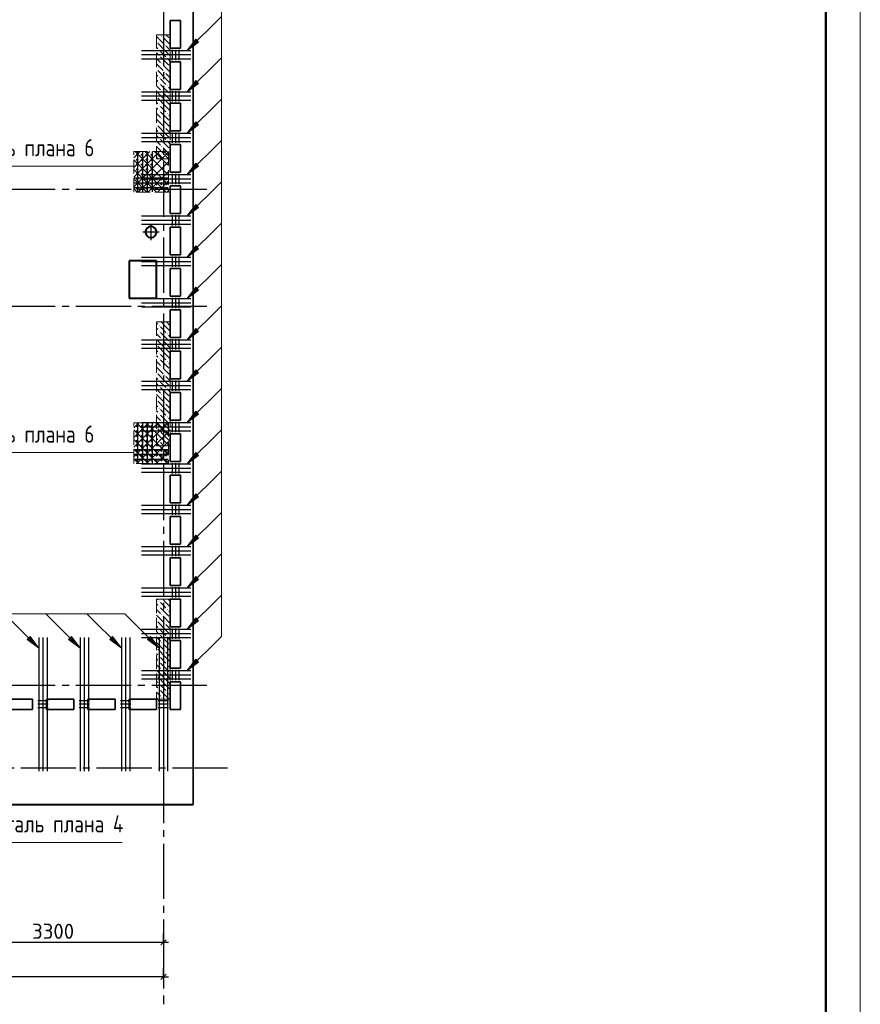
# Model space of a CAD drawing. Header units: millimetres. Extents: x 40580 to 1930067, y -240640 to 81020.
# Tile 75 of 256: x 380489 to 392696, y -223082 to -208790. Entities that reach past the tile are written whole.
import ezdxf

# ---------------------------------------------------------------- set-up
doc = ezdxf.new("R2010")
doc.units = ezdxf.units.MM
for name, pattern in [('______2', [270, 200, -70]), ('______5', [1100, 800, -100, 100, -100]), ('CENTER', [2, 1.25, -0.25, 0.25, -0.25])]:
    doc.linetypes.add(name, pattern=pattern)
for name, color, linetype, lineweight in [('S1 Стержни арматуры фон', 7, 'Continuous', 25), ('Standard', 7, 'Continuous', 25), ('Вспомогательная арматура', 52, 'Continuous', 25), ('ЖБ Перекрытие верхний уровень', 7, 'Continuous', 35), ('ОСИ', 7, 'CENTER', 15), ('Основная', 7, 'Continuous', 40), ('Позиционная метка номер позиции', 7, 'Continuous', 13), ('Поперечное армирование AW фон', 7, 'Continuous', 25), ('Примечания', 7, 'Continuous', 13)]:
    doc.layers.add(name, color=color, linetype=linetype, lineweight=lineweight)
doc.layers.add('ЖБ Пилон', color=7, linetype='______2', lineweight=13, true_color=0xa0a0a0)
doc.styles.add('GOST 2.304', font='isocpeur.ttf', dxfattribs={"width": 0.8})
doc.styles.add('ISOCPEUR', font='isocpeur.ttf')

msp = doc.modelspace()

# ---------------------------------------------------------------- hatches: boundary and pattern name
at = {"layer": 'ЖБ Пилон', "linetype": 'Continuous', "lineweight": -3, "transparency": 33554687}
for points in [[(382546.5, -209029.2), (382553, -209022.7), (382559.6, -209029.2), (382553, -209035.7)], [(382666.5, -209069.2), (382673, -209062.7), (382676.1, -209065.7), (382676.1, -209072.6), (382673, -209075.7)], [(382476.1, -209105.7), (382479.5, -209109.2), (382476.1, -209112.6)], [(382506.5, -209229.2), (382513, -209222.7), (382519.5, -209229.2), (382513, -209235.7)], [(382586.5, -209149.2), (382593, -209142.7), (382599.5, -209149.2), (382593, -209155.7)], [(382506.5, -209309.2), (382513, -209302.7), (382519.5, -209309.2), (382513, -209315.7)], [(382626.5, -209349.2), (382633, -209342.7), (382639.5, -209349.2), (382633, -209355.7)], [(382476.1, -209505.7), (382479.5, -209509.2), (382476.1, -209512.6)], [(382546.5, -209429.2), (382553, -209422.7), (382559.6, -209429.2), (382553, -209435.7)], [(382666.5, -209469.2), (382673, -209462.7), (382676.1, -209465.7), (382676.1, -209472.6), (382673, -209475.7)], [(382506.5, -209629.2), (382513, -209622.7), (382519.5, -209629.2), (382513, -209635.7)], [(382586.5, -209549.2), (382593, -209542.7), (382599.5, -209549.2), (382593, -209555.7)], [(382506.5, -209709.2), (382513, -209702.7), (382519.5, -209709.2), (382513, -209715.7)], [(382626.5, -209749.2), (382633, -209742.7), (382639.5, -209749.2), (382633, -209755.7)], [(382476.1, -209905.7), (382479.5, -209909.2), (382476.1, -209912.6)], [(382546.5, -209829.2), (382553, -209822.7), (382559.6, -209829.2), (382553, -209835.7)], [(382586.5, -209949.2), (382593, -209942.7), (382599.5, -209949.2), (382593, -209955.7)], [(382666.5, -209869.2), (382673, -209862.7), (382676.1, -209865.7), (382676.1, -209872.6), (382673, -209875.7)], [(382506.5, -210029.2), (382513, -210022.7), (382519.5, -210029.2), (382513, -210035.7)], [(382506.5, -210109.2), (382513, -210102.7), (382519.5, -210109.2), (382513, -210115.7)], [(382546.5, -210229.2), (382553, -210222.7), (382559.6, -210229.2), (382553, -210235.7)], [(382626.5, -210149.2), (382633, -210142.7), (382639.5, -210149.2), (382633, -210155.7)], [(382476.1, -210305.7), (382479.5, -210309.2), (382476.1, -210312.6)], [(382586.5, -210349.2), (382593, -210342.7), (382599.5, -210349.2), (382593, -210355.7)], [(382666.5, -210269.2), (382673, -210262.7), (382676.1, -210265.7), (382676.1, -210272.6), (382673, -210275.7)], [(382506.5, -210429.2), (382513, -210422.7), (382519.5, -210429.2), (382513, -210435.7)], [(382506.5, -210509.2), (382513, -210502.7), (382519.5, -210509.2), (382513, -210515.7)], [(382546.5, -210629.2), (382553, -210622.7), (382559.6, -210629.2), (382553, -210635.7)], [(382626.5, -210549.2), (382633, -210542.7), (382639.5, -210549.2), (382633, -210555.7)], [(382666.5, -210669.2), (382673, -210662.7), (382676.1, -210665.7), (382676.1, -210672.6), (382673, -210675.7)], [(382476.1, -210705.7), (382479.5, -210709.2), (382476.1, -210712.6)], [(382586.5, -210749.2), (382593, -210742.7), (382599.5, -210749.2), (382593, -210755.7)], [(382506.5, -213229.2), (382513, -213222.7), (382519.5, -213229.2), (382513, -213235.7)], [(382506.5, -213309.2), (382513, -213302.7), (382519.5, -213309.2), (382513, -213315.7)], [(382626.5, -213349.2), (382633, -213342.7), (382639.5, -213349.2), (382633, -213355.7)], [(382476.1, -213505.7), (382479.5, -213509.2), (382476.1, -213512.6)], [(382546.5, -213429.2), (382553, -213422.7), (382559.6, -213429.2), (382553, -213435.7)], [(382666.5, -213469.2), (382673, -213462.7), (382676.1, -213465.7), (382676.1, -213472.6), (382673, -213475.7)], [(382506.5, -213629.2), (382513, -213622.7), (382519.5, -213629.2), (382513, -213635.7)], [(382586.5, -213549.2), (382593, -213542.7), (382599.5, -213549.2), (382593, -213555.7)], [(382506.5, -213709.2), (382513, -213702.7), (382519.5, -213709.2), (382513, -213715.7)], [(382626.5, -213749.2), (382633, -213742.7), (382639.5, -213749.2), (382633, -213755.7)], [(382476.1, -213905.7), (382479.5, -213909.2), (382476.1, -213912.6)], [(382546.5, -213829.2), (382553, -213822.7), (382559.6, -213829.2), (382553, -213835.7)], [(382586.5, -213949.2), (382593, -213942.7), (382599.5, -213949.2), (382593, -213955.7)], [(382666.5, -213869.2), (382673, -213862.7), (382676.1, -213865.7), (382676.1, -213872.6), (382673, -213875.7)], [(382506.5, -214029.2), (382513, -214022.7), (382519.5, -214029.2), (382513, -214035.7)], [(382506.5, -214109.2), (382513, -214102.7), (382519.5, -214109.2), (382513, -214115.7)], [(382546.5, -214229.2), (382553, -214222.7), (382559.6, -214229.2), (382553, -214235.7)], [(382626.5, -214149.2), (382633, -214142.7), (382639.5, -214149.2), (382633, -214155.7)], [(382476.1, -214305.7), (382479.5, -214309.2), (382476.1, -214312.6)], [(382586.5, -214349.2), (382593, -214342.7), (382599.5, -214349.2), (382593, -214355.7)], [(382666.5, -214269.2), (382673, -214262.7), (382676.1, -214265.7), (382676.1, -214272.6), (382673, -214275.7)], [(382506.5, -214429.2), (382513, -214422.7), (382519.5, -214429.2), (382513, -214435.7)], [(382506.5, -214509.2), (382513, -214502.7), (382519.5, -214509.2), (382513, -214515.7)], [(382546.5, -214629.2), (382553, -214622.7), (382559.6, -214629.2), (382553, -214635.7)], [(382626.5, -214549.2), (382633, -214542.7), (382639.5, -214549.2), (382633, -214555.7)], [(382666.5, -214669.2), (382673, -214662.7), (382676.1, -214665.7), (382676.1, -214672.6), (382673, -214675.7)], [(382476.1, -214705.7), (382479.5, -214709.2), (382476.1, -214712.6)], [(382586.5, -214749.2), (382593, -214742.7), (382599.5, -214749.2), (382593, -214755.7)], [(382506.5, -214829.2), (382513, -214822.7), (382519.5, -214829.2), (382513, -214835.7)], [(382506.5, -214909.2), (382513, -214902.7), (382519.5, -214909.2), (382513, -214915.7)], [(382626.5, -214949.2), (382633, -214942.7), (382639.5, -214949.2), (382633, -214955.7)], [(382506.5, -217229.2), (382513, -217222.7), (382519.5, -217229.2), (382513, -217235.7)], [(382506.5, -217309.2), (382513, -217302.7), (382519.5, -217309.2), (382513, -217315.7)], [(382626.5, -217349.2), (382633, -217342.7), (382639.5, -217349.2), (382633, -217355.7)], [(382476.1, -217505.7), (382479.5, -217509.2), (382476.1, -217512.6)], [(382546.5, -217429.2), (382553, -217422.7), (382559.6, -217429.2), (382553, -217435.7)], [(382666.5, -217469.2), (382673, -217462.7), (382676.1, -217465.7), (382676.1, -217472.6), (382673, -217475.7)], [(382506.5, -217629.2), (382513, -217622.7), (382519.5, -217629.2), (382513, -217635.7)], [(382586.5, -217549.2), (382593, -217542.7), (382599.5, -217549.2), (382593, -217555.7)], [(382506.5, -217709.2), (382513, -217702.7), (382519.5, -217709.2), (382513, -217715.7)], [(382626.5, -217749.2), (382633, -217742.7), (382639.5, -217749.2), (382633, -217755.7)], [(382476.1, -217905.7), (382479.5, -217909.2), (382476.1, -217912.6)], [(382546.5, -217829.2), (382553, -217822.7), (382559.6, -217829.2), (382553, -217835.7)], [(382586.5, -217949.2), (382593, -217942.7), (382599.5, -217949.2), (382593, -217955.7)], [(382666.5, -217869.2), (382673, -217862.7), (382676.1, -217865.7), (382676.1, -217872.6), (382673, -217875.7)], [(382506.5, -218029.2), (382513, -218022.7), (382519.5, -218029.2), (382513, -218035.7)], [(382506.5, -218109.2), (382513, -218102.7), (382519.5, -218109.2), (382513, -218115.7)], [(382546.5, -218229.2), (382553, -218222.7), (382559.6, -218229.2), (382553, -218235.7)], [(382626.5, -218149.2), (382633, -218142.7), (382639.5, -218149.2), (382633, -218155.7)], [(382476.1, -218305.7), (382479.5, -218309.2), (382476.1, -218312.6)], [(382586.5, -218349.2), (382593, -218342.7), (382599.5, -218349.2), (382593, -218355.7)], [(382666.5, -218269.2), (382673, -218262.7), (382676.1, -218265.7), (382676.1, -218272.6), (382673, -218275.7)], [(382506.5, -218429.2), (382513, -218422.7), (382519.5, -218429.2), (382513, -218435.7)], [(382506.5, -218509.2), (382513, -218502.7), (382519.5, -218509.2), (382513, -218515.7)], [(382546.5, -218629.2), (382553, -218622.7), (382559.6, -218629.2), (382553, -218635.7)], [(382626.5, -218549.2), (382633, -218542.7), (382639.5, -218549.2), (382633, -218555.7)]]:
    msp.add_hatch(color=7, dxfattribs=at).paths.add_polyline_path(points, flags=16)
at = {"layer": 'Позиционная метка номер позиции', "linetype": 'Continuous', "lineweight": 13, "transparency": 33554687}
for points in [[(383087.3, -209115), (382917.6, -209242.3), (383044.9, -209072.6)], [(383087.3, -209715), (382917.6, -209842.3), (383044.9, -209672.6)], [(383087.3, -210315), (382917.6, -210442.3), (383044.9, -210272.6)], [(383087.3, -210915), (382917.6, -211042.3), (383044.9, -210872.6)], [(383087.3, -211515), (382917.6, -211642.3), (383044.9, -211472.6)], [(383087.3, -212115), (382917.6, -212242.3), (383044.9, -212072.6)], [(383087.3, -212715), (382917.6, -212842.3), (383044.9, -212672.6)], [(383087.3, -213315), (382917.6, -213442.3), (383044.9, -213272.6)], [(383087.3, -213915), (382917.6, -214042.3), (383044.9, -213872.6)], [(383087.3, -214515), (382917.6, -214642.3), (383044.9, -214472.6)], [(383087.3, -215115), (382917.6, -215242.3), (383044.9, -215072.6)], [(383087.3, -215715), (382917.6, -215842.3), (383044.9, -215672.6)], [(383087.3, -216315), (382917.6, -216442.3), (383044.9, -216272.6)], [(383087.3, -216915), (382917.6, -217042.3), (383044.9, -216872.6)], [(383087.3, -217515), (382917.6, -217642.3), (383044.9, -217472.6)], [(380638.8, -217742.2), (380766.1, -217911.9), (380596.4, -217784.6)], [(381238.8, -217742.2), (381366.1, -217911.9), (381196.4, -217784.6)], [(381838.8, -217742.2), (381966.1, -217911.9), (381796.4, -217784.6)], [(382388.8, -217742.2), (382516.1, -217911.9), (382346.4, -217784.6)], [(382388.8, -217742.2), (382516.1, -217911.9), (382346.4, -217784.6)], [(383087.3, -218115), (382917.6, -218242.3), (383044.9, -218072.6)], [(383087.3, -218115), (382917.6, -218242.3), (383044.9, -218072.6)]]:
    msp.add_hatch(color=7, dxfattribs=at).paths.add_polyline_path(points, flags=16)

# ---------------------------------------------------------------- linework, layer by layer
at = {"color": 7, "linetype": 'Continuous', "lineweight": 50, "transparency": 33554687}
for centre in [(382196.1, -210752.3), (382266.1, -210752.3), (382336.1, -210752.3), (382406.1, -210752.3), (382196.1, -210822.3), (382196.1, -210892.3), (382266.1, -210822.3), (382266.1, -210892.3), (382336.1, -210822.3), (382336.1, -210892.3), (382406.1, -210822.3), (382406.1, -210892.3), (382196.1, -210962.3), (382196.1, -211032.3), (382196.1, -211102.3), (382266.1, -210962.3), (382266.1, -211032.3), (382266.1, -211102.3), (382336.1, -210962.3), (382336.1, -211032.3), (382336.1, -211102.3), (382406.1, -210962.3), (382406.1, -211032.3), (382406.1, -211102.3), (382476.1, -211102.3), (382546.1, -211102.3), (382616.1, -211102.3), (382196.1, -211172.3), (382196.1, -211242.3), (382266.1, -211172.3), (382266.1, -211242.3), (382336.1, -211172.3), (382336.1, -211242.3), (382406.1, -211172.3), (382406.1, -211242.3), (382476.1, -211172.3), (382476.1, -211242.3), (382546.1, -211172.3), (382546.1, -211242.3), (382616.1, -211172.3), (382616.1, -211242.3), (382196.1, -214692.3), (382196.1, -214762.3), (382266.1, -214692.3), (382266.1, -214762.3), (382336.1, -214692.3), (382336.1, -214762.3), (382406.1, -214692.3), (382406.1, -214762.3), (382196.1, -214832.3), (382196.1, -214902.3), (382266.1, -214832.3), (382266.1, -214902.3), (382336.1, -214832.3), (382336.1, -214902.3), (382406.1, -214832.3), (382406.1, -214902.3), (382196.1, -214972.3), (382196.1, -215042.3), (382266.1, -214972.3), (382266.1, -215042.3), (382336.1, -214972.3), (382336.1, -215042.3), (382406.1, -214972.3), (382406.1, -215042.3), (382476.1, -215042.3), (382546.1, -215042.3), (382616.1, -215042.3), (382196.1, -215112.3), (382196.1, -215182.3), (382266.1, -215112.3), (382266.1, -215182.3), (382336.1, -215112.3), (382336.1, -215182.3), (382406.1, -215112.3), (382406.1, -215182.3), (382476.1, -215112.3), (382476.1, -215182.3), (382546.1, -215112.3), (382546.1, -215182.3), (382616.1, -215112.3), (382616.1, -215182.3)]:
    msp.add_circle(centre, 5, dxfattribs=at)
at = {"layer": 'S1 Стержни арматуры фон', "color": 7, "linetype": 'Continuous', "lineweight": -3, "transparency": 33554687}
for p, q in [((382976.1, -209242.3), (382256.1, -209242.3)), ((382976.1, -209302.3), (382256.1, -209302.3)), ((382976.1, -209362.3), (382256.1, -209362.3)), ((382976.1, -209842.3), (382256.1, -209842.3)), ((382976.1, -209902.3), (382256.1, -209902.3)), ((382976.1, -209962.3), (382256.1, -209962.3)), ((382976.1, -210442.3), (382256.1, -210442.3)), ((382976.1, -210502.3), (382256.1, -210502.3)), ((382976.1, -210562.3), (382256.1, -210562.3)), ((382976.1, -211042.3), (382256.1, -211042.3)), ((382976.1, -211102.3), (382256.1, -211102.3)), ((382976.1, -211162.3), (382256.1, -211162.3)), ((382976.1, -211642.3), (382256.1, -211642.3)), ((382976.1, -211702.3), (382256.1, -211702.3)), ((382976.1, -211762.3), (382256.1, -211762.3)), ((382976.1, -212242.3), (382256.1, -212242.3)), ((382976.1, -212302.3), (382256.1, -212302.3)), ((382976.1, -212362.3), (382256.1, -212362.3)), ((382976.1, -212842.3), (382256.1, -212842.3)), ((382976.1, -212902.3), (382256.1, -212902.3)), ((382976.1, -212962.3), (382256.1, -212962.3)), ((382976.1, -213442.3), (382256.1, -213442.3)), ((382976.1, -213502.3), (382256.1, -213502.3)), ((382976.1, -213562.3), (382256.1, -213562.3)), ((382976.1, -214042.3), (382256.1, -214042.3)), ((382976.1, -214102.3), (382256.1, -214102.3)), ((382976.1, -214162.3), (382256.1, -214162.3)), ((382976.1, -214642.3), (382256.1, -214642.3)), ((382976.1, -214702.3), (382256.1, -214702.3)), ((382976.1, -214762.3), (382256.1, -214762.3)), ((382976.1, -215242.3), (382256.1, -215242.3)), ((382976.1, -215302.3), (382256.1, -215302.3)), ((382976.1, -215362.3), (382256.1, -215362.3)), ((382976.1, -215842.3), (382256.1, -215842.3)), ((382976.1, -215902.3), (382256.1, -215902.3)), ((382976.1, -215962.3), (382256.1, -215962.3)), ((382976.1, -216442.3), (382256.1, -216442.3)), ((382976.1, -216502.3), (382256.1, -216502.3)), ((382976.1, -216562.3), (382256.1, -216562.3)), ((382976.1, -217042.3), (382256.1, -217042.3)), ((382976.1, -217102.3), (382256.1, -217102.3)), ((382976.1, -217162.3), (382256.1, -217162.3)), ((382976.1, -217642.3), (382256.1, -217642.3)), ((380766.1, -217758.3), (380766.1, -219696.3)), ((380766.1, -217758.3), (380766.1, -219696.3)), ((380826.1, -217758.3), (380826.1, -219696.3)), ((380826.1, -217758.3), (380826.1, -219696.3)), ((380886.1, -217758.3), (380886.1, -219696.3)), ((380886.1, -217758.3), (380886.1, -219696.3)), ((381366.1, -217758.3), (381366.1, -219696.3)), ((381366.1, -217758.3), (381366.1, -219696.3)), ((381426.1, -217758.3), (381426.1, -219696.3)), ((381426.1, -217758.3), (381426.1, -219696.3)), ((381486.1, -217758.3), (381486.1, -219696.3)), ((381486.1, -217758.3), (381486.1, -219696.3)), ((381966.1, -217758.3), (381966.1, -219696.3)), ((381966.1, -217758.3), (381966.1, -219696.3)), ((382026.1, -217758.3), (382026.1, -219696.3)), ((382026.1, -217758.3), (382026.1, -219696.3)), ((382086.1, -217758.3), (382086.1, -219696.3)), ((382086.1, -217758.3), (382086.1, -219696.3)), ((382976.1, -217702.3), (382256.1, -217702.3)), ((382976.1, -217762.3), (382256.1, -217762.3)), ((382516.1, -217758.3), (382516.1, -219696.3)), ((382516.1, -217758.3), (382516.1, -219696.3)), ((382576.1, -217758.3), (382576.1, -219696.3)), ((382576.1, -217758.3), (382576.1, -219696.3)), ((382636.1, -217758.3), (382636.1, -219696.3)), ((382636.1, -217758.3), (382636.1, -219696.3)), ((382976.1, -218242.3), (382256.1, -218242.3)), ((382976.1, -218302.3), (382256.1, -218302.3)), ((382976.1, -218362.3), (382256.1, -218362.3))]:
    msp.add_line(p, q, dxfattribs=at)
at = {"layer": 'Standard', "color": 8, "linetype": '______5', "lineweight": -3, "transparency": 33554687}
for p, q in [((382396.1, -211991.8), (382396.1, -211752.8)), ((382515.6, -211872.3), (382276.6, -211872.3))]:
    msp.add_line(p, q, dxfattribs=at)
at = {"layer": 'Standard', "color": 251, "linetype": 'Continuous', "lineweight": -3, "true_color": 0x656565, "transparency": 33554687}
for p, q in [((382576.1, -222182.3), (382576.1, -222057.3)), ((382576.1, -222182.3), (382576.1, -222307.3)), ((382576.1, -222182.3), (382576.1, -222634.5)), ((382576.1, -222682.3), (382576.1, -222557.3)), ((382576.1, -222682.3), (382576.1, -222807.3)), ((382576.1, -222682.3), (382576.1, -222732.3))]:
    msp.add_line(p, q, dxfattribs=at)
at = {"layer": 'Standard', "color": 7, "linetype": 'Continuous', "lineweight": -3, "transparency": 33554687}
for p, q in [((379276.1, -222182.3), (382576.1, -222182.3)), ((382576.1, -222182.3), (382651.1, -222182.3)), ((382576.1, -222682.3), (340496.1, -222682.3)), ((382576.1, -222682.3), (382651.1, -222682.3))]:
    msp.add_line(p, q, dxfattribs=at)
at = {"layer": 'Standard', "color": 7, "linetype": 'Continuous', "lineweight": 25, "transparency": 33554687}
for p, q in [((382538.6, -222219.8), (382613.6, -222144.8)), ((382613.6, -222644.8), (382538.6, -222719.8))]:
    msp.add_line(p, q, dxfattribs=at)
at = {"layer": 'Standard', "color": 7, "linetype": 'Continuous', "lineweight": 13, "transparency": 33554687}
msp.add_lwpolyline([(333296.1, -240052.3), (392696.1, -240052.3), (392696.1, -198052.3), (333296.1, -198052.3), (333296.1, -240052.3)], close=True, dxfattribs=at)
at = {"layer": 'Standard', "color": 7, "linetype": 'Continuous', "lineweight": 50, "transparency": 33554687}
msp.add_lwpolyline([(335296.1, -198552.3), (392196.1, -198552.3), (392196.1, -239552.3), (335296.1, -239552.3), (335296.1, -198552.3)], close=True, dxfattribs=at)
at = {"layer": 'Вспомогательная арматура', "color": 7, "linetype": 'Continuous', "lineweight": 25, "transparency": 33554687}
for p, q in [((382206.1, -211287.3), (382206.1, -210707.3)), ((382276.1, -211287.3), (382276.1, -210707.3)), ((382346.1, -211287.3), (382346.1, -210707.3)), ((382416.1, -211287.3), (382416.1, -210707.3)), ((382646.1, -211092.3), (382151.1, -211092.3)), ((382646.1, -211162.3), (382151.1, -211162.3)), ((382646.1, -211232.3), (382151.1, -211232.3)), ((382206.1, -215227.3), (382206.1, -214647.3)), ((382276.1, -215227.3), (382276.1, -214647.3)), ((382346.1, -215227.3), (382346.1, -214647.3)), ((382416.1, -215227.3), (382416.1, -214647.3)), ((382646.1, -215032.3), (382151.1, -215032.3)), ((382646.1, -215102.3), (382151.1, -215102.3)), ((382646.1, -215172.3), (382151.1, -215172.3))]:
    msp.add_line(p, q, dxfattribs=at)
at = {"layer": 'ЖБ Перекрытие верхний уровень', "transparency": 33554687}
for p, q in [((383006.1, -220182.3), (383006.1, -205222.3)), ((382676.1, -209202.3), (382676.1, -208802.3)), ((382676.1, -208802.3), (382826.1, -208802.3)), ((382826.1, -208802.3), (382826.1, -209202.3)), ((382826.1, -209202.3), (382676.1, -209202.3)), ((382676.1, -209802.3), (382676.1, -209402.3)), ((382676.1, -209402.3), (382826.1, -209402.3)), ((382826.1, -209402.3), (382826.1, -209802.3)), ((382826.1, -209802.3), (382676.1, -209802.3)), ((382676.1, -210402.3), (382676.1, -210002.3)), ((382676.1, -210002.3), (382826.1, -210002.3)), ((382826.1, -210002.3), (382826.1, -210402.3)), ((382826.1, -210402.3), (382676.1, -210402.3)), ((382676.1, -211002.3), (382676.1, -210602.3)), ((382676.1, -210602.3), (382826.1, -210602.3)), ((382826.1, -210602.3), (382826.1, -211002.3)), ((382826.1, -211002.3), (382676.1, -211002.3)), ((382676.1, -211602.3), (382676.1, -211202.3)), ((382676.1, -211202.3), (382826.1, -211202.3)), ((382826.1, -211202.3), (382826.1, -211602.3)), ((382826.1, -211602.3), (382676.1, -211602.3)), ((382676.1, -212202.3), (382676.1, -211802.3)), ((382676.1, -211802.3), (382826.1, -211802.3)), ((382826.1, -211802.3), (382826.1, -212202.3)), ((382826.1, -212202.3), (382676.1, -212202.3)), ((382676.1, -212802.3), (382676.1, -212402.3)), ((382676.1, -212402.3), (382826.1, -212402.3)), ((382826.1, -212402.3), (382826.1, -212802.3)), ((382826.1, -212802.3), (382676.1, -212802.3)), ((382676.1, -213402.3), (382676.1, -213002.3)), ((382676.1, -213002.3), (382826.1, -213002.3)), ((382826.1, -213002.3), (382826.1, -213402.3)), ((382826.1, -213402.3), (382676.1, -213402.3)), ((382676.1, -214002.3), (382676.1, -213602.3)), ((382676.1, -213602.3), (382826.1, -213602.3)), ((382826.1, -213602.3), (382826.1, -214002.3)), ((382826.1, -214002.3), (382676.1, -214002.3)), ((382676.1, -214602.3), (382676.1, -214202.3)), ((382676.1, -214202.3), (382826.1, -214202.3)), ((382826.1, -214202.3), (382826.1, -214602.3)), ((382826.1, -214602.3), (382676.1, -214602.3)), ((382676.1, -215202.3), (382676.1, -214802.3)), ((382676.1, -214802.3), (382826.1, -214802.3)), ((382826.1, -214802.3), (382826.1, -215202.3)), ((382826.1, -215202.3), (382676.1, -215202.3)), ((382676.1, -215802.3), (382676.1, -215402.3)), ((382676.1, -215402.3), (382826.1, -215402.3)), ((382826.1, -215402.3), (382826.1, -215802.3)), ((382826.1, -215802.3), (382676.1, -215802.3)), ((382676.1, -216402.3), (382676.1, -216002.3)), ((382676.1, -216002.3), (382826.1, -216002.3)), ((382826.1, -216002.3), (382826.1, -216402.3)), ((382826.1, -216402.3), (382676.1, -216402.3)), ((382676.1, -217002.3), (382676.1, -216602.3)), ((382676.1, -216602.3), (382826.1, -216602.3)), ((382826.1, -216602.3), (382826.1, -217002.3)), ((382826.1, -217002.3), (382676.1, -217002.3)), ((382676.1, -217602.3), (382676.1, -217202.3)), ((382676.1, -217202.3), (382826.1, -217202.3)), ((382826.1, -217202.3), (382826.1, -217602.3)), ((382826.1, -217602.3), (382676.1, -217602.3)), ((382676.1, -218202.3), (382676.1, -217802.3)), ((382676.1, -217802.3), (382826.1, -217802.3)), ((382826.1, -217802.3), (382826.1, -218202.3)), ((382826.1, -218202.3), (382676.1, -218202.3)), ((382676.1, -218802.3), (382676.1, -218402.3)), ((382676.1, -218402.3), (382826.1, -218402.3)), ((382826.1, -218402.3), (382826.1, -218802.3)), ((380276.1, -218652.3), (380676.1, -218652.3)), ((380676.1, -218652.3), (380676.1, -218802.3)), ((380876.1, -218802.3), (380876.1, -218652.3)), ((380876.1, -218652.3), (381276.1, -218652.3)), ((381276.1, -218652.3), (381276.1, -218802.3)), ((381476.1, -218802.3), (381476.1, -218652.3)), ((381476.1, -218652.3), (381876.1, -218652.3)), ((381876.1, -218652.3), (381876.1, -218802.3)), ((382076.1, -218802.3), (382076.1, -218652.3)), ((382076.1, -218652.3), (382476.1, -218652.3)), ((382476.1, -218652.3), (382476.1, -218802.3)), ((380676.1, -218802.3), (380276.1, -218802.3)), ((381276.1, -218802.3), (380876.1, -218802.3)), ((381876.1, -218802.3), (381476.1, -218802.3)), ((382476.1, -218802.3), (382076.1, -218802.3)), ((382826.1, -218802.3), (382676.1, -218802.3))]:
    msp.add_line(p, q, dxfattribs=at)
at = {"layer": 'ЖБ Пилон', "color": 253, "linetype": '______2', "lineweight": 13, "true_color": 0xa0a0a0, "transparency": 33554687}
for p, q in [((382476.1, -209007.3), (382476.1, -210807.3)), ((382676.1, -209007.3), (382476.1, -209007.3)), ((382676.1, -210807.3), (382676.1, -209007.3)), ((382476.1, -210807.3), (382676.1, -210807.3)), ((382476.1, -213177.3), (382476.1, -214977.3)), ((382676.1, -213177.3), (382476.1, -213177.3)), ((382676.1, -214977.3), (382676.1, -213177.3)), ((382476.1, -214977.3), (382676.1, -214977.3)), ((382476.1, -217202.3), (382476.1, -218652.3)), ((382676.1, -217202.3), (382476.1, -217202.3)), ((382676.1, -218652.3), (382676.1, -217202.3)), ((382476.1, -218652.3), (382676.1, -218652.3))]:
    msp.add_line(p, q, dxfattribs=at)
at = {"layer": 'ЖБ Пилон', "color": 9, "linetype": 'Continuous', "lineweight": -3, "true_color": 0xc7c7c7, "transparency": 33554687}
for p, q in [((382476.1, -209032.2), (382573, -209129.2)), ((382531.2, -209007.3), (382533, -209009.2)), ((382676.1, -209152.2), (382573, -209049.2)), ((382611.2, -209007.3), (382653, -209049.2)), ((382476.1, -209192.2), (382493, -209209.2)), ((382613, -209249.2), (382493, -209129.2)), ((382613, -209169.2), (382676.1, -209232.2)), ((382493, -209289.2), (382476.1, -209272.2)), ((382476.1, -209352.2), (382533, -209409.2)), ((382533, -209249.2), (382613, -209329.2)), ((382533, -209329.2), (382653, -209449.2)), ((382613, -209249.2), (382676.1, -209312.2)), ((382676.1, -209392.2), (382653, -209369.2)), ((382476.1, -209432.2), (382573, -209529.2)), ((382676.1, -209552.2), (382573, -209449.2)), ((382476.1, -209592.2), (382493, -209609.2)), ((382613, -209649.2), (382493, -209529.2)), ((382533, -209649.2), (382613, -209729.2)), ((382613, -209569.2), (382676.1, -209632.2)), ((382613, -209649.2), (382676.1, -209712.2)), ((382493, -209689.2), (382476.1, -209672.2)), ((382476.1, -209752.2), (382533, -209809.2)), ((382533, -209729.2), (382653, -209849.2)), ((382676.1, -209792.2), (382653, -209769.2)), ((382476.1, -209832.2), (382573, -209929.2)), ((382613, -210049.2), (382493, -209929.2)), ((382676.1, -209952.2), (382573, -209849.2)), ((382476.1, -209992.2), (382493, -210009.2)), ((382493, -210089.2), (382476.1, -210072.2)), ((382533, -210049.2), (382613, -210129.2)), ((382613, -209969.2), (382676.1, -210032.2)), ((382613, -210049.2), (382676.1, -210112.2)), ((382476.1, -210152.2), (382533, -210209.2)), ((382476.1, -210232.2), (382573, -210329.2)), ((382533, -210129.2), (382653, -210249.2)), ((382676.1, -210192.2), (382653, -210169.2)), ((382613, -210449.2), (382493, -210329.2)), ((382676.1, -210352.2), (382573, -210249.2)), ((382613, -210369.2), (382676.1, -210432.2)), ((382476.1, -210392.2), (382493, -210409.2)), ((382493, -210489.2), (382476.1, -210472.2)), ((382533, -210449.2), (382613, -210529.2)), ((382613, -210449.2), (382676.1, -210512.2)), ((382476.1, -210552.2), (382533, -210609.2)), ((382476.1, -210632.2), (382573, -210729.2)), ((382533, -210529.2), (382653, -210649.2)), ((382676.1, -210752.2), (382573, -210649.2)), ((382676.1, -210592.2), (382653, -210569.2)), ((382476.1, -210792.2), (382491.2, -210807.3)), ((382571.2, -210807.3), (382493, -210729.2)), ((382613, -210769.2), (382651.2, -210807.3)), ((382476.1, -213192.2), (382493, -213209.2)), ((382613, -213249.2), (382541.2, -213177.3)), ((382621.2, -213177.3), (382676.1, -213232.2)), ((382493, -213289.2), (382476.1, -213272.2)), ((382476.1, -213352.2), (382533, -213409.2)), ((382533, -213249.2), (382613, -213329.2)), ((382533, -213329.2), (382653, -213449.2)), ((382613, -213249.2), (382676.1, -213312.2)), ((382676.1, -213392.2), (382653, -213369.2)), ((382476.1, -213432.2), (382573, -213529.2)), ((382613, -213649.2), (382493, -213529.2)), ((382676.1, -213552.2), (382573, -213449.2)), ((382476.1, -213592.2), (382493, -213609.2)), ((382493, -213689.2), (382476.1, -213672.2)), ((382533, -213649.2), (382613, -213729.2)), ((382613, -213569.2), (382676.1, -213632.2)), ((382613, -213649.2), (382676.1, -213712.2)), ((382476.1, -213752.2), (382533, -213809.2)), ((382533, -213729.2), (382653, -213849.2)), ((382676.1, -213792.2), (382653, -213769.2)), ((382476.1, -213832.2), (382573, -213929.2)), ((382613, -214049.2), (382493, -213929.2)), ((382676.1, -213952.2), (382573, -213849.2)), ((382476.1, -213992.2), (382493, -214009.2)), ((382493, -214089.2), (382476.1, -214072.2)), ((382533, -214049.2), (382613, -214129.2)), ((382613, -213969.2), (382676.1, -214032.2)), ((382613, -214049.2), (382676.1, -214112.2)), ((382476.1, -214152.2), (382533, -214209.2)), ((382476.1, -214232.2), (382573, -214329.2)), ((382533, -214129.2), (382653, -214249.2)), ((382676.1, -214192.2), (382653, -214169.2)), ((382613, -214449.2), (382493, -214329.2)), ((382676.1, -214352.2), (382573, -214249.2)), ((382613, -214369.2), (382676.1, -214432.2)), ((382476.1, -214392.2), (382493, -214409.2)), ((382493, -214489.2), (382476.1, -214472.2)), ((382533, -214449.2), (382613, -214529.2)), ((382533, -214529.2), (382653, -214649.2)), ((382613, -214449.2), (382676.1, -214512.2)), ((382476.1, -214552.2), (382533, -214609.2)), ((382476.1, -214632.2), (382573, -214729.2)), ((382676.1, -214752.2), (382573, -214649.2)), ((382676.1, -214592.2), (382653, -214569.2)), ((382476.1, -214792.2), (382493, -214809.2)), ((382613, -214849.2), (382493, -214729.2)), ((382613, -214769.2), (382676.1, -214832.2)), ((382493, -214889.2), (382476.1, -214872.2)), ((382476.1, -214952.2), (382501.2, -214977.3)), ((382533, -214849.2), (382613, -214929.2)), ((382533, -214929.2), (382581.2, -214977.3)), ((382613, -214849.2), (382676.1, -214912.2)), ((382661.2, -214977.3), (382653, -214969.2)), ((382486.2, -217202.3), (382493, -217209.2)), ((382613, -217249.2), (382566.2, -217202.3)), ((382646.2, -217202.3), (382676.1, -217232.2)), ((382493, -217289.2), (382476.1, -217272.2)), ((382476.1, -217352.2), (382533, -217409.2)), ((382533, -217249.2), (382613, -217329.2)), ((382533, -217329.2), (382653, -217449.2)), ((382613, -217249.2), (382676.1, -217312.2)), ((382676.1, -217392.2), (382653, -217369.2)), ((382476.1, -217432.2), (382573, -217529.2)), ((382613, -217649.2), (382493, -217529.2)), ((382676.1, -217552.2), (382573, -217449.2)), ((382476.1, -217592.2), (382493, -217609.2)), ((382493, -217689.2), (382476.1, -217672.2)), ((382533, -217649.2), (382613, -217729.2)), ((382613, -217569.2), (382676.1, -217632.2)), ((382613, -217649.2), (382676.1, -217712.2)), ((382476.1, -217752.2), (382533, -217809.2)), ((382533, -217729.2), (382653, -217849.2)), ((382676.1, -217792.2), (382653, -217769.2)), ((382476.1, -217832.2), (382573, -217929.2)), ((382613, -218049.2), (382493, -217929.2)), ((382676.1, -217952.2), (382573, -217849.2)), ((382476.1, -217992.2), (382493, -218009.2)), ((382493, -218089.2), (382476.1, -218072.2)), ((382533, -218049.2), (382613, -218129.2)), ((382613, -217969.2), (382676.1, -218032.2)), ((382613, -218049.2), (382676.1, -218112.2)), ((382476.1, -218152.2), (382533, -218209.2)), ((382476.1, -218232.2), (382573, -218329.2)), ((382533, -218129.2), (382653, -218249.2)), ((382676.1, -218192.2), (382653, -218169.2)), ((382613, -218449.2), (382493, -218329.2)), ((382676.1, -218352.2), (382573, -218249.2)), ((382613, -218369.2), (382676.1, -218432.2)), ((382476.1, -218392.2), (382493, -218409.2)), ((382493, -218489.2), (382476.1, -218472.2)), ((382533, -218449.2), (382613, -218529.2)), ((382533, -218529.2), (382653, -218649.2)), ((382613, -218449.2), (382676.1, -218512.2)), ((382476.1, -218552.2), (382533, -218609.2)), ((382476.1, -218632.2), (382496.2, -218652.3)), ((382576.2, -218652.3), (382573, -218649.2)), ((382676.1, -218592.2), (382653, -218569.2))]:
    msp.add_line(p, q, dxfattribs=at)
at = {"layer": 'ОСИ', "color": 8, "linetype": '______5', "lineweight": -3, "transparency": 33554687}
for p, q in [((382576.1, -204252.3), (382576.1, -223082.3)), ((383206.1, -211252.3), (337896.1, -211252.3)), ((383206.1, -212952.3), (337896.1, -212952.3)), ((383206.1, -218452.3), (337896.1, -218452.3)), ((383506.1, -219652.3), (337896.1, -219652.3))]:
    msp.add_line(p, q, dxfattribs=at)
at = {"layer": 'Основная', "transparency": 33554687}
for p, q in [((382359.5, -211800.4), (382339.1, -211815.3)), ((382383.5, -211792.6), (382359.5, -211800.4)), ((382408.7, -211792.6), (382383.5, -211792.6)), ((382432.7, -211800.4), (382408.7, -211792.6)), ((382453.1, -211815.3), (382432.7, -211800.4)), ((382324.2, -211835.7), (382316.4, -211859.7)), ((382316.4, -211859.7), (382316.4, -211884.9)), ((382316.4, -211884.9), (382324.2, -211908.9)), ((382339.1, -211815.3), (382324.2, -211835.7)), ((382324.2, -211908.9), (382339.1, -211929.3)), ((382339.1, -211929.3), (382359.5, -211944.2)), ((382359.5, -211944.2), (382383.5, -211952)), ((382383.5, -211952), (382408.7, -211952)), ((382408.7, -211952), (382432.7, -211944.2)), ((382432.7, -211944.2), (382453.1, -211929.3)), ((382468, -211835.7), (382453.1, -211815.3)), ((382453.1, -211929.3), (382468, -211908.9)), ((382475.8, -211859.7), (382468, -211835.7)), ((382468, -211908.9), (382475.8, -211884.9)), ((382475.8, -211884.9), (382475.8, -211859.7)), ((382476.1, -212292.3), (382076.1, -212292.3)), ((382076.1, -212292.3), (382076.1, -212832.3)), ((382476.1, -212832.3), (382476.1, -212292.3)), ((382076.1, -212832.3), (382476.1, -212832.3)), ((361536.1, -220182.3), (383006.1, -220182.3))]:
    msp.add_line(p, q, dxfattribs=at)
at = {"layer": 'Позиционная метка номер позиции', "color": 7, "linetype": 'Continuous', "lineweight": 13, "transparency": 33554687}
for p, q in [((382917.6, -209242.3), (383417.6, -208742.3)), ((382917.6, -209242.3), (383044.9, -209072.6)), ((383044.9, -209072.6), (383087.3, -209115)), ((383066.1, -209093.8), (383076.7, -209083.2)), ((383087.3, -209115), (382917.6, -209242.3)), ((382917.6, -209242.3), (382917.6, -209242.3)), ((382917.6, -209242.3), (382917.6, -209242.3)), ((382917.6, -209242.3), (382917.6, -209242.3)), ((382917.6, -209842.3), (383417.6, -209342.3)), ((382917.6, -209842.3), (383044.9, -209672.6)), ((383087.3, -209715), (382917.6, -209842.3)), ((383044.9, -209672.6), (383087.3, -209715)), ((383066.1, -209693.8), (383076.7, -209683.2)), ((382917.6, -209842.3), (382917.6, -209842.3)), ((382917.6, -209842.3), (382917.6, -209842.3)), ((382917.6, -209842.3), (382917.6, -209842.3)), ((382917.6, -210442.3), (383417.6, -209942.3)), ((382917.6, -210442.3), (383044.9, -210272.6)), ((383087.3, -210315), (382917.6, -210442.3)), ((383044.9, -210272.6), (383087.3, -210315)), ((383066.1, -210293.8), (383076.7, -210283.2)), ((382917.6, -210442.3), (382917.6, -210442.3)), ((382917.6, -210442.3), (382917.6, -210442.3)), ((382917.6, -210442.3), (382917.6, -210442.3)), ((382917.6, -211042.3), (383417.6, -210542.3)), ((382917.6, -211042.3), (383044.9, -210872.6)), ((383087.3, -210915), (382917.6, -211042.3)), ((383044.9, -210872.6), (383087.3, -210915)), ((383066.1, -210893.8), (383076.7, -210883.2)), ((382917.6, -211042.3), (382917.6, -211042.3)), ((382917.6, -211042.3), (382917.6, -211042.3)), ((382917.6, -211042.3), (382917.6, -211042.3)), ((382917.6, -211642.3), (383417.6, -211142.3)), ((382917.6, -211642.3), (383044.9, -211472.6)), ((383087.3, -211515), (382917.6, -211642.3)), ((383044.9, -211472.6), (383087.3, -211515)), ((383066.1, -211493.8), (383076.7, -211483.2)), ((382917.6, -211642.3), (382917.6, -211642.3)), ((382917.6, -211642.3), (382917.6, -211642.3)), ((382917.6, -211642.3), (382917.6, -211642.3)), ((382917.6, -212242.3), (383417.6, -211742.3)), ((382917.6, -212242.3), (383044.9, -212072.6)), ((383044.9, -212072.6), (383087.3, -212115)), ((383066.1, -212093.8), (383076.7, -212083.2)), ((383087.3, -212115), (382917.6, -212242.3)), ((382917.6, -212242.3), (382917.6, -212242.3)), ((382917.6, -212242.3), (382917.6, -212242.3)), ((382917.6, -212242.3), (382917.6, -212242.3)), ((382917.6, -212842.3), (383417.6, -212342.3)), ((382917.6, -212842.3), (383044.9, -212672.6)), ((383087.3, -212715), (382917.6, -212842.3)), ((383044.9, -212672.6), (383087.3, -212715)), ((383066.1, -212693.8), (383076.7, -212683.2)), ((382917.6, -212842.3), (382917.6, -212842.3)), ((382917.6, -212842.3), (382917.6, -212842.3)), ((382917.6, -212842.3), (382917.6, -212842.3)), ((382917.6, -213442.3), (383417.6, -212942.3)), ((382917.6, -213442.3), (383044.9, -213272.6)), ((383087.3, -213315), (382917.6, -213442.3)), ((383044.9, -213272.6), (383087.3, -213315)), ((383066.1, -213293.8), (383076.7, -213283.2)), ((382917.6, -213442.3), (382917.6, -213442.3)), ((382917.6, -213442.3), (382917.6, -213442.3)), ((382917.6, -213442.3), (382917.6, -213442.3)), ((382917.6, -214042.3), (383417.6, -213542.3)), ((382917.6, -214042.3), (383044.9, -213872.6)), ((383087.3, -213915), (382917.6, -214042.3)), ((383044.9, -213872.6), (383087.3, -213915)), ((383066.1, -213893.8), (383076.7, -213883.2)), ((382917.6, -214042.3), (382917.6, -214042.3)), ((382917.6, -214042.3), (382917.6, -214042.3)), ((382917.6, -214042.3), (382917.6, -214042.3)), ((382917.6, -214642.3), (383417.6, -214142.3)), ((382917.6, -214642.3), (383044.9, -214472.6)), ((383087.3, -214515), (382917.6, -214642.3)), ((383044.9, -214472.6), (383087.3, -214515)), ((383066.1, -214493.8), (383076.7, -214483.2)), ((382917.6, -214642.3), (382917.6, -214642.3)), ((382917.6, -214642.3), (382917.6, -214642.3)), ((382917.6, -214642.3), (382917.6, -214642.3)), ((382917.6, -215242.3), (383417.6, -214742.3)), ((382917.6, -215242.3), (383044.9, -215072.6)), ((383044.9, -215072.6), (383087.3, -215115)), ((383066.1, -215093.8), (383076.7, -215083.2)), ((383087.3, -215115), (382917.6, -215242.3)), ((382917.6, -215242.3), (382917.6, -215242.3)), ((382917.6, -215242.3), (382917.6, -215242.3)), ((382917.6, -215242.3), (382917.6, -215242.3)), ((382917.6, -215842.3), (383417.6, -215342.3)), ((382917.6, -215842.3), (383044.9, -215672.6)), ((383044.9, -215672.6), (383087.3, -215715)), ((383087.3, -215715), (382917.6, -215842.3)), ((383066.1, -215693.8), (383076.7, -215683.2)), ((382917.6, -215842.3), (382917.6, -215842.3)), ((382917.6, -215842.3), (382917.6, -215842.3)), ((382917.6, -215842.3), (382917.6, -215842.3)), ((382917.6, -216442.3), (383417.6, -215942.3)), ((382917.6, -216442.3), (383044.9, -216272.6)), ((383087.3, -216315), (382917.6, -216442.3)), ((383044.9, -216272.6), (383087.3, -216315)), ((383066.1, -216293.8), (383076.7, -216283.2)), ((382917.6, -216442.3), (382917.6, -216442.3)), ((382917.6, -216442.3), (382917.6, -216442.3)), ((382917.6, -216442.3), (382917.6, -216442.3)), ((382917.6, -217042.3), (383417.6, -216542.3)), ((382917.6, -217042.3), (383044.9, -216872.6)), ((383087.3, -216915), (382917.6, -217042.3)), ((383044.9, -216872.6), (383087.3, -216915)), ((383066.1, -216893.8), (383076.7, -216883.2)), ((382917.6, -217042.3), (382917.6, -217042.3)), ((382917.6, -217042.3), (382917.6, -217042.3)), ((382917.6, -217042.3), (382917.6, -217042.3)), ((382917.6, -217642.3), (383417.6, -217142.3)), ((380766.1, -217911.9), (380266.1, -217411.9)), ((381366.1, -217911.9), (380866.1, -217411.9)), ((381966.1, -217911.9), (381466.1, -217411.9)), ((382516.1, -217911.9), (382016.1, -217411.9)), ((382917.6, -217642.3), (383044.9, -217472.6)), ((383087.3, -217515), (382917.6, -217642.3)), ((383044.9, -217472.6), (383087.3, -217515)), ((383066.1, -217493.8), (383076.7, -217483.2)), ((382917.6, -217642.3), (382917.6, -217642.3)), ((382917.6, -217642.3), (382917.6, -217642.3)), ((382917.6, -217642.3), (382917.6, -217642.3)), ((380596.4, -217784.6), (380638.8, -217742.2)), ((380766.1, -217911.9), (380596.4, -217784.6)), ((380617.6, -217763.4), (380607, -217752.8)), ((380638.8, -217742.2), (380766.1, -217911.9)), ((381196.4, -217784.6), (381238.8, -217742.2)), ((381366.1, -217911.9), (381196.4, -217784.6)), ((381217.6, -217763.4), (381207, -217752.8)), ((381238.8, -217742.2), (381366.1, -217911.9)), ((381796.4, -217784.6), (381838.8, -217742.2)), ((381966.1, -217911.9), (381796.4, -217784.6)), ((381817.6, -217763.4), (381807, -217752.8)), ((381838.8, -217742.2), (381966.1, -217911.9)), ((382346.4, -217784.6), (382388.8, -217742.2)), ((382346.4, -217784.6), (382388.8, -217742.2)), ((382516.1, -217911.9), (382346.4, -217784.6)), ((382516.1, -217911.9), (382346.4, -217784.6)), ((382367.6, -217763.4), (382357, -217752.8)), ((382367.6, -217763.4), (382357, -217752.8)), ((382388.8, -217742.2), (382516.1, -217911.9)), ((382388.8, -217742.2), (382516.1, -217911.9)), ((382917.6, -218242.3), (383417.6, -217742.3)), ((380766.1, -217911.9), (380766.1, -217911.9)), ((380766.1, -217911.9), (380766.1, -217911.9)), ((380766.1, -217911.9), (380766.1, -217911.9)), ((381366.1, -217911.9), (381366.1, -217911.9)), ((381366.1, -217911.9), (381366.1, -217911.9)), ((381366.1, -217911.9), (381366.1, -217911.9)), ((381966.1, -217911.9), (381966.1, -217911.9)), ((381966.1, -217911.9), (381966.1, -217911.9)), ((381966.1, -217911.9), (381966.1, -217911.9)), ((382516.1, -217911.9), (382516.1, -217911.9)), ((382516.1, -217911.9), (382516.1, -217911.9)), ((382516.1, -217911.9), (382516.1, -217911.9)), ((382516.1, -217911.9), (382516.1, -217911.9)), ((382516.1, -217911.9), (382516.1, -217911.9)), ((382516.1, -217911.9), (382516.1, -217911.9)), ((382917.6, -218242.3), (383044.9, -218072.6)), ((382917.6, -218242.3), (383044.9, -218072.6)), ((383044.9, -218072.6), (383087.3, -218115)), ((383044.9, -218072.6), (383087.3, -218115)), ((383066.1, -218093.8), (383076.7, -218083.2)), ((383066.1, -218093.8), (383076.7, -218083.2)), ((383087.3, -218115), (382917.6, -218242.3)), ((383087.3, -218115), (382917.6, -218242.3)), ((382917.6, -218242.3), (382917.6, -218242.3)), ((382917.6, -218242.3), (382917.6, -218242.3)), ((382917.6, -218242.3), (382917.6, -218242.3)), ((382917.6, -218242.3), (382917.6, -218242.3)), ((382917.6, -218242.3), (382917.6, -218242.3)), ((382917.6, -218242.3), (382917.6, -218242.3))]:
    msp.add_line(p, q, dxfattribs=at)
for points in [[(382917.6, -218242.3), (383417.6, -217742.3), (383417.6, -204320.4), (384217.6, -204320.4)], [(382516.1, -217911.9), (382016.1, -217411.9), (378401.1, -217411.9)]]:
    msp.add_lwpolyline(points, dxfattribs=at)
at = {"layer": 'Поперечное армирование AW фон', "color": 7, "linetype": 'Continuous', "lineweight": -3, "transparency": 33554687}
for p, q in [((382701.1, -209227.3), (382701.1, -209377.3)), ((382751.1, -209227.3), (382751.1, -209377.3)), ((382801.1, -209227.3), (382801.1, -209377.3)), ((382701.1, -209827.3), (382701.1, -209977.3)), ((382751.1, -209827.3), (382751.1, -209977.3)), ((382801.1, -209827.3), (382801.1, -209977.3)), ((382701.1, -210427.3), (382701.1, -210577.3)), ((382751.1, -210427.3), (382751.1, -210577.3)), ((382801.1, -210427.3), (382801.1, -210577.3)), ((382701.1, -211027.3), (382701.1, -211177.3)), ((382751.1, -211027.3), (382751.1, -211177.3)), ((382801.1, -211027.3), (382801.1, -211177.3)), ((382701.1, -211627.3), (382701.1, -211777.3)), ((382751.1, -211627.3), (382751.1, -211777.3)), ((382801.1, -211627.3), (382801.1, -211777.3)), ((382701.1, -212227.3), (382701.1, -212377.3)), ((382751.1, -212227.3), (382751.1, -212377.3)), ((382801.1, -212227.3), (382801.1, -212377.3)), ((382701.1, -212827.3), (382701.1, -212977.3)), ((382751.1, -212827.3), (382751.1, -212977.3)), ((382801.1, -212827.3), (382801.1, -212977.3)), ((382701.1, -213427.3), (382701.1, -213577.3)), ((382751.1, -213427.3), (382751.1, -213577.3)), ((382801.1, -213427.3), (382801.1, -213577.3)), ((382701.1, -214027.3), (382701.1, -214177.3)), ((382751.1, -214027.3), (382751.1, -214177.3)), ((382801.1, -214027.3), (382801.1, -214177.3)), ((382701.1, -214627.3), (382701.1, -214777.3)), ((382751.1, -214627.3), (382751.1, -214777.3)), ((382801.1, -214627.3), (382801.1, -214777.3)), ((382701.1, -215227.3), (382701.1, -215377.3)), ((382751.1, -215227.3), (382751.1, -215377.3)), ((382801.1, -215227.3), (382801.1, -215377.3)), ((382701.1, -215827.3), (382701.1, -215977.3)), ((382751.1, -215827.3), (382751.1, -215977.3)), ((382801.1, -215827.3), (382801.1, -215977.3)), ((382701.1, -216427.3), (382701.1, -216577.3)), ((382751.1, -216427.3), (382751.1, -216577.3)), ((382801.1, -216427.3), (382801.1, -216577.3)), ((382701.1, -217027.3), (382701.1, -217177.3)), ((382751.1, -217027.3), (382751.1, -217177.3)), ((382801.1, -217027.3), (382801.1, -217177.3)), ((382701.1, -217627.3), (382701.1, -217777.3)), ((382751.1, -217627.3), (382751.1, -217777.3)), ((382801.1, -217627.3), (382801.1, -217777.3)), ((382701.1, -218227.3), (382701.1, -218377.3)), ((382751.1, -218227.3), (382751.1, -218377.3)), ((382801.1, -218227.3), (382801.1, -218377.3)), ((380901.1, -218677.3), (380751.1, -218677.3)), ((380901.1, -218727.3), (380751.1, -218727.3)), ((380901.1, -218777.3), (380751.1, -218777.3)), ((381501.1, -218677.3), (381351.1, -218677.3)), ((381501.1, -218727.3), (381351.1, -218727.3)), ((381501.1, -218777.3), (381351.1, -218777.3)), ((382101.1, -218677.3), (381951.1, -218677.3)), ((382101.1, -218727.3), (381951.1, -218727.3)), ((382101.1, -218777.3), (381951.1, -218777.3)), ((382651.1, -218677.3), (382501.1, -218677.3)), ((382651.1, -218727.3), (382501.1, -218727.3)), ((382651.1, -218777.3), (382501.1, -218777.3))]:
    msp.add_line(p, q, dxfattribs=at)
at = {"layer": 'Примечания', "color": 252, "linetype": 'Continuous', "lineweight": 13, "true_color": 0x8f8f8f, "transparency": 33554687}
for p, q in [((382146.1, -210796.1), (382239.9, -210702.3)), ((382146.1, -210936.1), (382379.9, -210702.3)), ((382146.1, -211076.1), (382519.9, -210702.3)), ((382146.1, -211216.1), (382651.1, -210711.1)), ((382166.2, -210702.3), (382651.1, -211187.2)), ((382306.2, -210702.3), (382651.1, -211047.2)), ((382446.2, -210702.3), (382651.1, -210907.2)), ((382586.2, -210702.3), (382651.1, -210767.2)), ((382146.1, -210822.2), (382616.2, -211292.3)), ((382209.9, -211292.3), (382651.1, -210851.1)), ((382146.1, -210962.2), (382476.2, -211292.3)), ((382349.9, -211292.3), (382651.1, -210991.1)), ((382146.1, -211102.2), (382336.2, -211292.3)), ((382146.1, -211242.2), (382196.2, -211292.3)), ((382489.9, -211292.3), (382651.1, -211131.1)), ((382629.9, -211292.3), (382651.1, -211271.1)), ((382146.1, -214716.1), (382219.9, -214642.3)), ((382146.1, -214856.1), (382359.9, -214642.3)), ((382146.1, -214996.1), (382499.9, -214642.3)), ((382146.1, -215136.1), (382639.9, -214642.3)), ((382186.2, -214642.3), (382651.1, -215107.2)), ((382326.2, -214642.3), (382651.1, -214967.2)), ((382466.2, -214642.3), (382651.1, -214827.2)), ((382606.2, -214642.3), (382651.1, -214687.2)), ((382146.1, -214742.2), (382636.2, -215232.3)), ((382189.9, -215232.3), (382651.1, -214771.1)), ((382146.1, -214882.2), (382496.2, -215232.3)), ((382329.9, -215232.3), (382651.1, -214911.1)), ((382146.1, -215022.2), (382356.2, -215232.3)), ((382469.9, -215232.3), (382651.1, -215051.1)), ((382146.1, -215162.2), (382216.2, -215232.3)), ((382609.9, -215232.3), (382651.1, -215191.1))]:
    msp.add_line(p, q, dxfattribs=at)
at = {"layer": 'Примечания', "color": 7, "linetype": '______2', "lineweight": 13, "transparency": 33554687}
for p, q in [((382146.1, -211292.3), (382146.1, -210702.3)), ((382146.1, -210702.3), (382651.1, -210702.3)), ((382651.1, -210702.3), (382651.1, -211292.3)), ((382651.1, -211292.3), (382146.1, -211292.3)), ((382146.1, -215232.3), (382146.1, -214642.3)), ((382146.1, -214642.3), (382651.1, -214642.3)), ((382651.1, -214642.3), (382651.1, -215232.3)), ((382651.1, -215232.3), (382146.1, -215232.3))]:
    msp.add_line(p, q, dxfattribs=at)
at = {"layer": 'Примечания', "color": 7, "linetype": 'Continuous', "lineweight": 13, "transparency": 33554687}
for p, q in [((379544.3, -210915.4), (382146.1, -210915.4)), ((379544.3, -215072.8), (382146.1, -215072.8))]:
    msp.add_line(p, q, dxfattribs=at)
msp.add_lwpolyline([(379706.1, -218526.1), (379918.2, -218738.2), (379918.2, -220731.4), (381977, -220731.4)], dxfattribs=at)

# ---------------------------------------------------------------- texts
at = {"layer": 'Standard', "color": 7, "linetype": 'Continuous', "lineweight": 25, "transparency": 33554687, "insert": (380668.1, -222132.3), "char_height": 220, "width": 641.476, "attachment_point": 7, "style": 'ISOCPEUR'}
msp.add_mtext('3300', dxfattribs=at)
at = {"layer": 'Примечания', "color": 7, "linetype": 'Continuous', "lineweight": 25, "transparency": 33554687, "char_height": 250, "attachment_point": 7, "style": 'GOST 2.304'}
for s, insert, width in [('Деталь\\~плана\\~6', (379544.3, -210823.7), 2150.146), ('Деталь\\~плана\\~6', (379544.3, -214981.2), 2150.146), ('Деталь\\~плана\\~4', (379960.4, -220639.7), 2150.153)]:
    msp.add_mtext(s, dxfattribs=dict(at, insert=insert, width=width))

doc.saveas('drawing.dxf')
